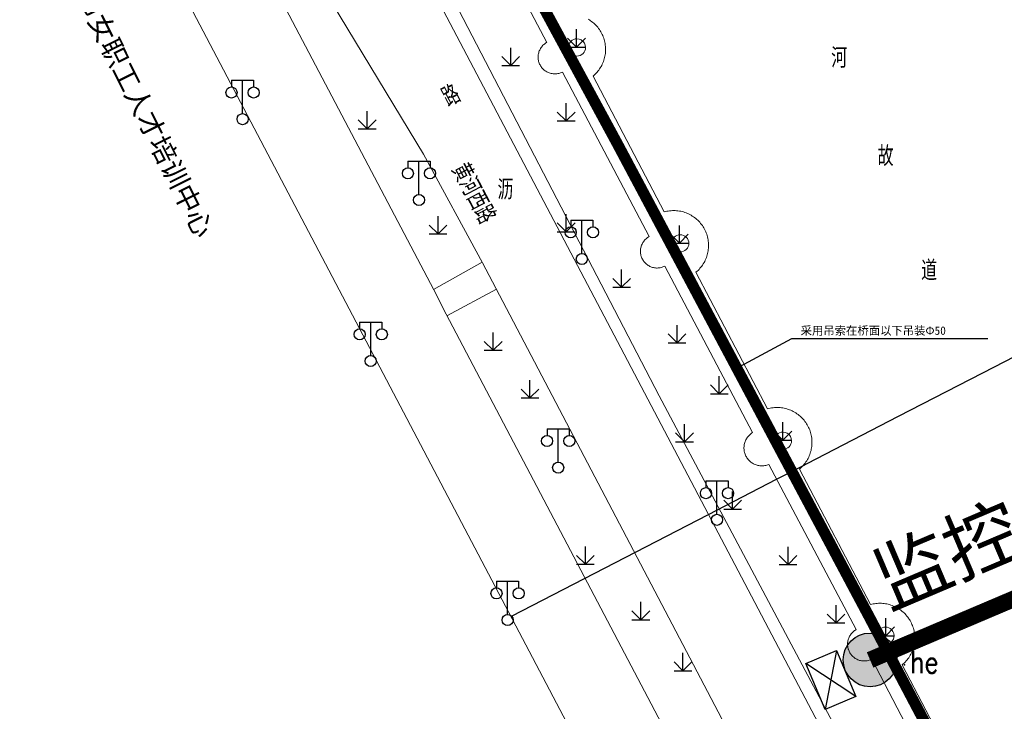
# Model space of a CAD drawing. Extents: x 39527407 to 39530665, y 3786466 to 3790957.
# Tile 48 of 113: x 39529664 to 39529753, y 3787397 to 3787459. Entities that reach past the tile are written whole.
import ezdxf
from ezdxf.enums import TextEntityAlignment as Align

# ---------------------------------------------------------------- set-up
doc = ezdxf.new("R2010")
doc.units = 0
doc.header["$PDSIZE"] = 0.2
doc.linetypes.add('X0', pattern=[4, 3, -1])
doc.layers.get('0').update_dxf_attribs({"linetype": 'CONTINUOUS'})
for name, color, linetype in [('04-安保监控', 4, 'CONTINUOUS'), ('DLSS', 4, 'CONTINUOUS'), ('JCDL_DMX_F', 30, 'CONTINUOUS'), ('JCDL_JMDD_F', 231, 'CONTINUOUS'), ('JCDL_JT_ZJ', 100, 'CONTINUOUS'), ('JCDL_SX_ZJ', 5, 'CONTINUOUS'), ('SXSS', 5, 'CONTINUOUS'), ('ZBTZ', 3, 'CONTINUOUS'), ('zdh', 7, 'CONTINUOUS'), ('断面线', 2, 'CONTINUOUS'), ('水面监控', 7, 'CONTINUOUS'), ('综合管网', 1, 'CONTINUOUS')]:
    doc.layers.add(name, color=color, linetype=linetype)
for name, color, linetype, lineweight in [('JCDL_ZBX', 3, 'CONTINUOUS', 0), ('JCDL_ZBX_F', 7, 'CONTINUOUS', 0), ('TEXTL_ZJ', 7, 'CONTINUOUS', 0)]:
    doc.layers.add(name, color=color, linetype=linetype, lineweight=lineweight)
doc.styles.add('HT', font='simhei.ttf')
doc.styles.add('HZ', font='rs', dxfattribs={"width": 0.8, "bigfont": 'hztxt'})
doc.styles.get("Standard").update_dxf_attribs({"font": 'txt', "width": 1.1})
doc.linetypes.add('X35', pattern='A,2,[150,AAA.SHX,S=1,R=0,X=0,Y=1],2,[177,AAA.SHX,S=1,R=0,X=0,Y=0.8],1e-09', length=4)
doc.linetypes.add('X4', pattern='A,0,-1e-09,[149,symbolx.shx,S=0.15,R=0,X=0,Y=0],-1.6', length=1.6)
doc.linetypes.add('X49', pattern='A,0,[5,symbolt.shx,S=1,R=0,X=0,Y=0],-10', length=10)

# ---------------------------------------------------------------- blocks, each defined once
blk = doc.blocks.new('9530003')
at = {"color": 0}
for p, q in [((0, 0), (0, 1.6)), ((-0.8, 0), (0.8, 0))]:
    blk.add_line(p, q, dxfattribs=at)
at = {"color": 0, "linetype": 'Continuous'}
for points in [[(0, 0), (-0.8, 0.8)], [(0, 0), (0.8, 0.8)]]:
    blk.add_lwpolyline(points, dxfattribs=at)
blk = doc.blocks.new('3521000')
at = {"color": 0}
for p, q in [((-1, 3.5), (1, 3.5)), ((0, 0.5), (0, 3.5))]:
    blk.add_line(p, q, dxfattribs=at)
at = {"color": 0, "linetype": 'Continuous', "flags": 128}
for points in [[(-1, 3.5), (-1, 2.9)], [(1, 3.5), (1, 2.9)]]:
    blk.add_lwpolyline(points, dxfattribs=at)
at = {"color": 0}
for centre in [(-1, 2.4), (1, 2.4), (0, 0)]:
    blk.add_circle(centre, 0.5, dxfattribs=at)
blk = doc.blocks.new('A$C645879D4')
at = {"layer": '04-安保监控'}
h = blk.add_hatch(color=256, dxfattribs=at)
edge = h.paths.add_edge_path()
edge.add_arc((404, 404), 404, 0, 360)
blk.add_circle((404, 404), 404, dxfattribs=at)
blk = doc.blocks.new('A$C30C14BCC')
at = {"layer": '04-安保监控', "color": 2}
for p, q in [((0, 600), (400, 0)), ((0, 0), (400, 600))]:
    blk.add_line(p, q, dxfattribs=at)
at = {"layer": '04-安保监控', "color": 2, "ltscale": 12}
blk.add_lwpolyline([(0, 600), (400, 600), (400, 0), (0, 0)], close=True, dxfattribs=at)

msp = doc.modelspace()

# ---------------------------------------------------------------- linework, layer by layer
at = {"layer": 'DLSS', "color": 9, "linetype": 'Continuous', "lineweight": 20, "elevation": -38.58}
for points in [[(39529670.99034, 3787523.04535), (39529670.92799, 3787519.66371), (39529685.62299, 3787491.36471), (39529740.27715, 3787387.42772)], [(39529717.63135, 3787387.42772), (39529664.03, 3787489.36772)]]:
    msp.add_lwpolyline(points, dxfattribs=at)
at = {"layer": 'DLSS', "color": 9, "linetype": 'Continuous', "lineweight": 0, "elevation": -38.58}
for points in [[(39529673.50739, 3787487.49943), (39529701.355, 3787434.59772)], [(39529731.75914, 3787387.42772), (39529706.96006, 3787434.72792), (39529705.76, 3787437.02372), (39529700.44338, 3787446.80449), (39529690.15599, 3787463.84072)], [(39529701.355, 3787434.59772), (39529702.46399, 3787432.37771), (39529726.11039, 3787387.42772)]]:
    msp.add_lwpolyline(points, dxfattribs=at)
at = {"layer": 'JCDL_DMX_F', "color": 9, "linetype": 'X35', "lineweight": 0, "elevation": -38.58}
msp.add_lwpolyline([(39529703.62447, 3787471.92887), (39529711.54793, 3787456.89106), (39529711.47266, 3787456.84755), (39529711.40025, 3787456.79943), (39529711.33072, 3787456.74723), (39529711.26431, 3787456.6911), (39529711.20125, 3787456.63124), (39529711.14174, 3787456.56785), (39529711.08597, 3787456.50114), (39529711.03415, 3787456.43133), (39529710.98642, 3787456.35865), (39529710.94297, 3787456.28334), (39529710.90392, 3787456.20565), (39529710.86941, 3787456.12585), (39529710.83955, 3787456.04419), (39529710.81444, 3787455.96095), (39529710.79417, 3787455.87639), (39529710.77881, 3787455.79081), (39529710.76839, 3787455.70449), (39529710.76297, 3787455.61771), (39529710.76255, 3787455.53077), (39529710.76714, 3787455.44394), (39529710.77672, 3787455.35752), (39529710.79126, 3787455.2718), (39529710.81071, 3787455.18706), (39529710.82836, 3787455.12615), (39529710.83502, 3787455.10358), (39529710.86408, 3787455.02163), (39529710.89783, 3787454.9415), (39529710.93612, 3787454.86344), (39529710.97885, 3787454.78771), (39529711.02587, 3787454.71458), (39529711.07702, 3787454.64427), (39529711.13214, 3787454.57702), (39529711.19104, 3787454.51306), (39529711.25352, 3787454.4526), (39529711.31938, 3787454.39584), (39529711.38841, 3787454.34296), (39529711.46036, 3787454.29415), (39529711.535, 3787454.24956), (39529711.61209, 3787454.20934), (39529711.69136, 3787454.17363), (39529711.77256, 3787454.14254), (39529711.85542, 3787454.11618), (39529711.93965, 3787454.09464), (39529712.02499, 3787454.07798), (39529712.11115, 3787454.06626), (39529712.19783, 3787454.05953), (39529712.28476, 3787454.05779), (39529712.37165, 3787454.06107), (39529712.4582, 3787454.06935), (39529712.54413, 3787454.08259), (39529712.62916, 3787454.10076), (39529712.713, 3787454.1238), (39529712.79538, 3787454.15163), (39529712.87601, 3787454.18415), (39529712.95445, 3787454.22164), (39529720.77171, 3787439.38539), (39529720.69644, 3787439.34188), (39529720.62402, 3787439.29377), (39529720.55449, 3787439.24156), (39529720.48809, 3787439.18543), (39529720.42502, 3787439.12557), (39529720.36551, 3787439.06218), (39529720.30975, 3787438.99547), (39529720.25792, 3787438.92566), (39529720.2102, 3787438.85298), (39529720.16674, 3787438.77767), (39529720.12769, 3787438.69999), (39529720.09318, 3787438.62018), (39529720.06332, 3787438.53852), (39529720.03822, 3787438.45528), (39529720.01795, 3787438.37072), (39529720.00258, 3787438.28515), (39529719.99217, 3787438.19882), (39529719.98674, 3787438.11205), (39529719.98632, 3787438.0251), (39529719.99091, 3787437.93827), (39529720.00049, 3787437.85186), (39529720.01503, 3787437.76613), (39529720.03449, 3787437.68139), (39529720.05214, 3787437.62048), (39529720.05879, 3787437.59791), (39529720.08786, 3787437.51596), (39529720.1216, 3787437.43583), (39529720.1599, 3787437.35777), (39529720.20262, 3787437.28205), (39529720.24964, 3787437.20891), (39529720.3008, 3787437.1386), (39529720.35591, 3787437.07135), (39529720.41481, 3787437.00739), (39529720.4773, 3787436.94693), (39529720.54316, 3787436.89017), (39529720.61218, 3787436.83729), (39529720.68413, 3787436.78848), (39529720.75877, 3787436.74389), (39529720.83586, 3787436.70367), (39529720.91514, 3787436.66796), (39529720.99634, 3787436.63687), (39529721.07919, 3787436.61051), (39529721.16343, 3787436.58897), (39529721.24876, 3787436.57231), (39529721.33492, 3787436.56059), (39529721.42161, 3787436.55386), (39529721.50854, 3787436.55213), (39529721.59542, 3787436.5554), (39529721.68197, 3787436.56368), (39529721.76791, 3787436.57692), (39529721.85293, 3787436.59509), (39529721.93677, 3787436.61813), (39529722.01915, 3787436.64596), (39529722.09978, 3787436.67849), (39529722.17822, 3787436.71597), (39529730.08575, 3787421.70841), (39529730.01107, 3787421.6598), (39529729.93941, 3787421.60682), (39529729.87077, 3787421.54998), (39529729.80536, 3787421.48945), (39529729.74339, 3787421.42541), (39529729.68503, 3787421.35806), (39529729.63047, 3787421.28759), (39529729.57987, 3787421.21423), (39529729.53338, 3787421.1382), (39529729.49115, 3787421.05973), (39529729.4533, 3787420.97905), (39529729.41994, 3787420.89641), (39529729.39119, 3787420.81205), (39529729.36712, 3787420.72625), (39529729.34781, 3787420.63925), (39529729.33332, 3787420.55131), (39529729.32369, 3787420.46272), (39529729.31895, 3787420.37373), (39529729.31911, 3787420.28461), (39529729.32418, 3787420.19563), (39529729.33414, 3787420.10707), (39529729.34895, 3787420.0192), (39529729.36618, 3787419.9435), (39529729.36858, 3787419.93227), (39529729.39297, 3787419.84655), (39529729.42203, 3787419.7623), (39529729.45569, 3787419.67979), (39529729.49383, 3787419.59924), (39529729.53635, 3787419.52092), (39529729.58312, 3787419.44506), (39529729.63399, 3787419.37189), (39529729.68881, 3787419.30163), (39529729.74742, 3787419.23449), (39529729.80963, 3787419.17068), (39529729.87526, 3787419.11039), (39529729.9441, 3787419.0538), (39529730.01596, 3787419.00109), (39529730.09061, 3787418.95241), (39529730.16782, 3787418.90791), (39529730.24737, 3787418.86773), (39529730.329, 3787418.83199), (39529730.41248, 3787418.8008), (39529730.49755, 3787418.77424), (39529730.58396, 3787418.75241), (39529730.67143, 3787418.73537), (39529730.75971, 3787418.72317), (39529730.84853, 3787418.71584), (39529730.93761, 3787418.71341), (39529731.02669, 3787418.71589), (39529731.11551, 3787418.72327), (39529731.20378, 3787418.73552), (39529731.29124, 3787418.75262), (39529731.37763, 3787418.7745), (39529731.46269, 3787418.8011), (39529731.546, 3787418.83272), (39529739.44106, 3787403.9531), (39529739.36579, 3787403.9096), (39529739.29337, 3787403.86148), (39529739.22384, 3787403.80927), (39529739.15744, 3787403.75314), (39529739.09437, 3787403.69329), (39529739.03486, 3787403.6299), (39529738.9791, 3787403.56318), (39529738.92727, 3787403.49337), (39529738.87955, 3787403.42069), (39529738.83609, 3787403.34538), (39529738.79704, 3787403.2677), (39529738.76253, 3787403.18789), (39529738.73267, 3787403.10623), (39529738.70757, 3787403.02299), (39529738.6873, 3787402.93844), (39529738.67193, 3787402.85286), (39529738.66152, 3787402.76654), (39529738.65609, 3787402.67976), (39529738.65567, 3787402.59281), (39529738.66026, 3787402.50598), (39529738.66984, 3787402.41957), (39529738.68439, 3787402.33384), (39529738.70384, 3787402.2491), (39529738.72149, 3787402.18819), (39529738.72814, 3787402.16562), (39529738.75721, 3787402.08367), (39529738.79095, 3787402.00354), (39529738.82925, 3787401.92548), (39529738.87198, 3787401.84976), (39529738.919, 3787401.77662), (39529738.97015, 3787401.70631), (39529739.02527, 3787401.63907), (39529739.08417, 3787401.57511), (39529739.14665, 3787401.51464), (39529739.21251, 3787401.45788), (39529739.28153, 3787401.405), (39529739.35348, 3787401.35619), (39529739.42813, 3787401.3116), (39529739.50521, 3787401.27138), (39529739.58449, 3787401.23567), (39529739.66569, 3787401.20458), (39529739.74854, 3787401.17822), (39529739.83278, 3787401.15668), (39529739.91812, 3787401.14002), (39529740.00427, 3787401.1283), (39529740.09096, 3787401.12157), (39529740.17789, 3787401.11984), (39529740.26477, 3787401.12311), (39529740.35133, 3787401.13139), (39529740.43726, 3787401.14463), (39529740.52229, 3787401.16281), (39529740.60613, 3787401.18584), (39529740.6885, 3787401.21367), (39529740.76914, 3787401.2462), (39529740.84757, 3787401.28369), (39529748.06048, 3787387.42772)], dxfattribs=at)
at = {"layer": 'JCDL_ZBX', "color": 9, "linetype": 'X49', "lineweight": 0, "elevation": -38.58}
msp.add_lwpolyline([(39529686.5055, 3787492.11012), (39529697.99308, 3787470.66325), (39529721.6836, 3787425.03313), (39529741.67004, 3787387.42772)], dxfattribs=at)
at = {"layer": 'JCDL_ZBX', "color": 9, "linetype": 'X4', "lineweight": 0, "elevation": -38.58}
for points in [[(39529701.34302, 3787434.62048), (39529705.73403, 3787437.07149)], [(39529702.5295, 3787432.25319), (39529707.00494, 3787434.64232)]]:
    msp.add_lwpolyline(points, dxfattribs=at)
at = {"layer": 'JCDL_ZBX_F', "color": 9, "linetype": 'X0', "lineweight": 0, "elevation": -38.58}
for points in [[(39529715.04354, 3787456.43992), (39529715.01703, 3787456.64128), (39529714.93931, 3787456.82892), (39529714.81567, 3787456.99005), (39529714.65453, 3787457.11369), (39529714.46689, 3787457.19142), (39529714.26553, 3787457.21793), (39529714.11375, 3787457.20298), (39529713.9678, 3787457.1587), (39529713.83329, 3787457.08681), (39529713.71539, 3787456.99005), (39529713.59175, 3787456.82892), (39529713.51403, 3787456.64128), (39529713.48752, 3787456.43992), (39529713.51403, 3787456.23855), (39529713.59175, 3787456.05091), (39529713.71539, 3787455.88978), (39529713.83329, 3787455.79302), (39529713.9678, 3787455.72113), (39529714.11375, 3787455.67685), (39529714.26553, 3787455.6619), (39529714.41731, 3787455.67685), (39529714.56326, 3787455.72113), (39529714.69777, 3787455.79302), (39529714.81567, 3787455.88978), (39529714.91242, 3787456.00768), (39529714.98432, 3787456.14218), (39529715.02859, 3787456.28813), (39529715.04354, 3787456.43992)], [(39529724.34914, 3787438.77567), (39529724.33419, 3787438.92745), (39529724.28991, 3787439.0734), (39529724.21802, 3787439.20791), (39529724.12126, 3787439.32581), (39529724.00336, 3787439.42256), (39529723.86886, 3787439.49446), (39529723.72291, 3787439.53873), (39529723.57112, 3787439.55368), (39529723.41934, 3787439.53873), (39529723.27339, 3787439.49446), (39529723.13889, 3787439.42256), (39529723.02099, 3787439.32581), (39529722.92423, 3787439.20791), (39529722.85234, 3787439.0734), (39529722.80806, 3787438.92745), (39529722.79311, 3787438.77567), (39529722.81962, 3787438.5743), (39529722.89735, 3787438.38666), (39529723.02099, 3787438.22553), (39529723.13889, 3787438.12878), (39529723.27339, 3787438.05688), (39529723.41934, 3787438.01261), (39529723.57112, 3787437.99766), (39529723.72291, 3787438.01261), (39529723.86886, 3787438.05688), (39529724.00336, 3787438.12878), (39529724.12126, 3787438.22553), (39529724.21802, 3787438.34343), (39529724.28991, 3787438.47794), (39529724.33419, 3787438.62389), (39529724.34914, 3787438.77567)], [(39529733.61029, 3787420.98523), (39529733.58378, 3787421.1866), (39529733.50606, 3787421.37424), (39529733.38241, 3787421.53537), (39529733.22128, 3787421.65901), (39529733.03364, 3787421.73673), (39529732.83228, 3787421.76325), (39529732.6805, 3787421.7483), (39529732.53455, 3787421.70402), (39529732.40004, 3787421.63213), (39529732.28214, 3787421.53537), (39529732.1585, 3787421.37424), (39529732.08078, 3787421.1866), (39529732.05427, 3787420.98523), (39529732.08078, 3787420.78387), (39529732.1585, 3787420.59623), (39529732.28214, 3787420.4351), (39529732.44327, 3787420.31146), (39529732.63091, 3787420.23373), (39529732.83228, 3787420.20722), (39529732.98406, 3787420.22217), (39529733.13001, 3787420.26645), (39529733.26452, 3787420.33834), (39529733.38241, 3787420.4351), (39529733.47917, 3787420.55299), (39529733.55107, 3787420.6875), (39529733.59534, 3787420.83345), (39529733.61029, 3787420.98523)], [(39529742.85447, 3787403.39877), (39529742.82796, 3787403.60013), (39529742.75024, 3787403.78777), (39529742.6266, 3787403.94891), (39529742.5087, 3787404.04566), (39529742.37419, 3787404.11756), (39529742.22824, 3787404.16183), (39529742.07646, 3787404.17678), (39529741.92468, 3787404.16183), (39529741.77873, 3787404.11756), (39529741.64422, 3787404.04566), (39529741.52632, 3787403.94891), (39529741.40268, 3787403.78777), (39529741.32496, 3787403.60013), (39529741.29845, 3787403.39877), (39529741.3134, 3787403.24699), (39529741.35767, 3787403.10104), (39529741.42957, 3787402.96653), (39529741.52632, 3787402.84863), (39529741.64422, 3787402.75188), (39529741.77873, 3787402.67998), (39529741.92468, 3787402.63571), (39529742.07646, 3787402.62076), (39529742.27782, 3787402.64727), (39529742.46547, 3787402.72499), (39529742.6266, 3787402.84863), (39529742.72335, 3787402.96653), (39529742.79525, 3787403.10104), (39529742.83952, 3787403.24699), (39529742.85447, 3787403.39877)]]:
    msp.add_lwpolyline(points, dxfattribs=at)
at = {"layer": 'SXSS', "color": 9, "linetype": 'X35', "lineweight": 0, "elevation": -38.58}
msp.add_lwpolyline([(39529715.27388, 3787458.98504), (39529715.38163, 3787458.91991), (39529715.48669, 3787458.85052), (39529715.58888, 3787458.77697), (39529715.68805, 3787458.69938), (39529715.78402, 3787458.61788), (39529715.87665, 3787458.5326), (39529715.96579, 3787458.44368), (39529716.05129, 3787458.35126), (39529716.13302, 3787458.25548), (39529716.21085, 3787458.1565), (39529716.28464, 3787458.05449), (39529716.32015, 3787458.00139), (39529716.35429, 3787457.94959), (39529716.41968, 3787457.842), (39529716.4807, 3787457.73186), (39529716.53726, 3787457.61937), (39529716.58927, 3787457.50471), (39529716.63663, 3787457.38805), (39529716.67929, 3787457.26958), (39529716.71716, 3787457.14951), (39529716.75019, 3787457.02801), (39529716.77832, 3787456.90528), (39529716.80151, 3787456.78153), (39529716.81973, 3787456.65694), (39529716.83293, 3787456.53173), (39529716.84111, 3787456.40608), (39529716.84424, 3787456.28021), (39529716.84233, 3787456.15432), (39529716.83537, 3787456.0286), (39529716.82338, 3787455.90327), (39529716.80638, 3787455.77851), (39529716.78439, 3787455.65454), (39529716.75745, 3787455.53154), (39529716.7256, 3787455.40973), (39529716.68889, 3787455.28929), (39529716.64739, 3787455.17042), (39529716.60115, 3787455.05331), (39529716.55026, 3787454.93814), (39529716.4948, 3787454.82511), (39529716.43484, 3787454.71439), (39529716.3705, 3787454.60616), (39529716.30188, 3787454.5006), (39529716.22907, 3787454.39787), (39529716.15221, 3787454.29814), (39529716.07142, 3787454.20158), (39529715.98681, 3787454.10833), (39529715.89854, 3787454.01855), (39529715.80674, 3787453.93237), (39529715.7113, 3787453.85027), (39529722.12317, 3787441.60731), (39529722.24479, 3787441.63986), (39529722.36772, 3787441.6671), (39529722.49164, 3787441.68939), (39529722.61635, 3787441.70669), (39529722.74166, 3787441.71898), (39529722.86736, 3787441.72624), (39529722.99325, 3787441.72846), (39529723.11912, 3787441.72563), (39529723.24479, 3787441.71775), (39529723.37003, 3787441.70485), (39529723.49466, 3787441.68694), (39529723.61847, 3787441.66404), (39529723.74126, 3787441.6362), (39529723.86284, 3787441.60347), (39529723.98301, 3787441.56588), (39529724.10158, 3787441.52351), (39529724.21835, 3787441.47643), (39529724.33314, 3787441.4247), (39529724.44577, 3787441.36841), (39529724.55605, 3787441.30765), (39529724.6638, 3787441.24252), (39529724.76886, 3787441.17313), (39529724.87105, 3787441.09958), (39529724.97022, 3787441.02199), (39529725.06619, 3787440.94049), (39529725.15882, 3787440.85521), (39529725.24796, 3787440.76629), (39529725.33346, 3787440.67386), (39529725.41519, 3787440.57808), (39529725.49302, 3787440.47911), (39529725.56681, 3787440.37709), (39529725.60232, 3787440.324), (39529725.63646, 3787440.2722), (39529725.70185, 3787440.1646), (39529725.76287, 3787440.05447), (39529725.81943, 3787439.94198), (39529725.87143, 3787439.82731), (39529725.9188, 3787439.71065), (39529725.96146, 3787439.59219), (39529725.99933, 3787439.47211), (39529726.03236, 3787439.35061), (39529726.06049, 3787439.22789), (39529726.08368, 3787439.10413), (39529726.1019, 3787438.97955), (39529726.1151, 3787438.85433), (39529726.12328, 3787438.72869), (39529726.12641, 3787438.60282), (39529726.1245, 3787438.47693), (39529726.11754, 3787438.35121), (39529726.10555, 3787438.22587), (39529726.08855, 3787438.10112), (39529726.06656, 3787437.97714), (39529726.03962, 3787437.85415), (39529726.00777, 3787437.73234), (39529725.97106, 3787437.6119), (39529725.92956, 3787437.49303), (39529725.88332, 3787437.37591), (39529725.83243, 3787437.26075), (39529725.77697, 3787437.14771), (39529725.71701, 3787437.03699), (39529725.65267, 3787436.92877), (39529725.58405, 3787436.8232), (39529725.51124, 3787436.72048), (39529725.43438, 3787436.62075), (39529725.35359, 3787436.52419), (39529725.26898, 3787436.43093), (39529725.18071, 3787436.34115), (39529725.08891, 3787436.25498), (39529724.99347, 3787436.17287), (39529731.44632, 3787423.85182), (39529731.56794, 3787423.88437), (39529731.69087, 3787423.91161), (39529731.81479, 3787423.9339), (39529731.93951, 3787423.9512), (39529732.06482, 3787423.9635), (39529732.19051, 3787423.97076), (39529732.3164, 3787423.97297), (39529732.44228, 3787423.97014), (39529732.56794, 3787423.96227), (39529732.69319, 3787423.94936), (39529732.81782, 3787423.93145), (39529732.94163, 3787423.90856), (39529733.06442, 3787423.88072), (39529733.186, 3787423.84798), (39529733.30617, 3787423.8104), (39529733.42474, 3787423.76803), (39529733.54151, 3787423.72094), (39529733.6563, 3787423.66921), (39529733.76893, 3787423.61293), (39529733.87921, 3787423.55217), (39529733.98696, 3787423.48704), (39529734.09202, 3787423.41764), (39529734.19422, 3787423.34409), (39529734.29338, 3787423.26651), (39529734.38935, 3787423.18501), (39529734.48198, 3787423.09973), (39529734.57112, 3787423.0108), (39529734.65663, 3787422.91838), (39529734.73836, 3787422.8226), (39529734.81618, 3787422.72363), (39529734.88998, 3787422.62161), (39529734.92549, 3787422.56851), (39529734.95962, 3787422.51672), (39529735.02501, 3787422.40912), (39529735.08604, 3787422.29899), (39529735.1426, 3787422.1865), (39529735.1946, 3787422.07183), (39529735.24197, 3787421.95517), (39529735.28462, 3787421.8367), (39529735.3225, 3787421.71663), (39529735.35553, 3787421.59513), (39529735.38366, 3787421.4724), (39529735.40685, 3787421.34865), (39529735.42506, 3787421.22406), (39529735.43827, 3787421.09885), (39529735.44645, 3787420.9732), (39529735.44958, 3787420.84733), (39529735.44767, 3787420.72144), (39529735.44071, 3787420.59572), (39529735.42872, 3787420.47038), (39529735.41171, 3787420.34563), (39529735.38972, 3787420.22166), (39529735.36278, 3787420.09866), (39529735.33093, 3787419.97685), (39529735.29423, 3787419.85641), (39529735.25272, 3787419.73754), (39529735.20649, 3787419.62042), (39529735.15559, 3787419.50526), (39529735.10013, 3787419.39222), (39529735.04018, 3787419.2815), (39529734.97583, 3787419.17328), (39529734.90721, 3787419.06771), (39529734.8344, 3787418.96499), (39529734.75754, 3787418.86526), (39529734.67674, 3787418.7687), (39529734.59214, 3787418.67545), (39529734.50387, 3787418.58566), (39529734.41207, 3787418.49949), (39529734.31662, 3787418.41739), (39529740.71304, 3787406.20386), (39529740.83466, 3787406.23641), (39529740.95759, 3787406.26365), (39529741.08151, 3787406.28594), (39529741.20622, 3787406.30324), (39529741.33153, 3787406.31553), (39529741.45723, 3787406.32279), (39529741.58312, 3787406.32501), (39529741.70899, 3787406.32218), (39529741.83466, 3787406.3143), (39529741.9599, 3787406.3014), (39529742.08453, 3787406.28348), (39529742.20834, 3787406.26059), (39529742.33113, 3787406.23275), (39529742.45271, 3787406.20001), (39529742.57288, 3787406.16243), (39529742.69145, 3787406.12006), (39529742.80822, 3787406.07297), (39529742.92301, 3787406.02124), (39529743.03564, 3787405.96495), (39529743.14592, 3787405.9042), (39529743.25367, 3787405.83907), (39529743.35873, 3787405.76967), (39529743.46093, 3787405.69612), (39529743.56009, 3787405.61853), (39529743.65606, 3787405.53704), (39529743.74869, 3787405.45176), (39529743.83783, 3787405.36283), (39529743.92333, 3787405.27041), (39529744.00506, 3787405.17463), (39529744.08289, 3787405.07565), (39529744.15668, 3787404.97363), (39529744.19218, 3787404.92055), (39529744.22633, 3787404.86874), (39529744.29172, 3787404.76114), (39529744.35274, 3787404.65101), (39529744.4093, 3787404.53852), (39529744.46131, 3787404.42385), (39529744.50868, 3787404.3072), (39529744.55133, 3787404.18873), (39529744.5892, 3787404.06865), (39529744.62223, 3787403.94715), (39529744.65037, 3787403.82443), (39529744.67356, 3787403.70067), (39529744.69177, 3787403.57609), (39529744.70498, 3787403.45087), (39529744.71315, 3787403.32523), (39529744.71629, 3787403.19936), (39529744.71437, 3787403.07346), (39529744.70742, 3787402.94775), (39529744.69542, 3787402.82241), (39529744.67842, 3787402.69766), (39529744.65643, 3787402.57368), (39529744.62949, 3787402.45069), (39529744.59764, 3787402.32888), (39529744.56093, 3787402.20843), (39529744.51943, 3787402.08956), (39529744.47319, 3787401.97245), (39529744.4223, 3787401.85728), (39529744.36684, 3787401.74425), (39529744.30688, 3787401.63353), (39529744.24254, 3787401.5253), (39529744.17392, 3787401.41974), (39529744.10111, 3787401.31701), (39529744.02425, 3787401.21729), (39529743.94346, 3787401.12072), (39529743.85885, 3787401.02747), (39529743.77058, 3787400.93769), (39529743.67878, 3787400.85151), (39529743.58333, 3787400.76941), (39529749.992, 3787388.51071)], dxfattribs=at)
at = {"layer": 'zdh', "color": 9}
msp.add_point((39529743.801, 3787400.77672, -0.167), dxfattribs=at)
at = {"layer": '断面线', "color": 9, "elevation": -38.58, "flags": 128}
msp.add_lwpolyline([(39529708.35755, 3787405.1702), (39529726.1238, 3787414.34344), (39529732.24972, 3787417.50643), (39529734.68821, 3787418.7587), (39529735.019, 3787418.9363), (39529743.23866, 3787423.18035), (39529751.90205, 3787427.65352), (39529760.86074, 3787432.27916), (39529770.24982, 3787437.12702), (39529777.49501, 3787440.86793), (39529783.63981, 3787444.04067), (39529784.02202, 3787444.23801), (39529787.44254, 3787446.00413), (39529790.43812, 3787447.55084), (39529790.73301, 3787447.7031), (39529798.78076, 3787451.85839)], dxfattribs=at)
at = {"layer": '水面监控', "color": 6, "const_width": 1.5, "elevation": -38.58}
msp.add_lwpolyline([(39529768.29689, 3787412.95152), (39529740.6885, 3787401.21367)], dxfattribs=at)
at = {"layer": '综合管网', "color": 1, "linetype": 'Continuous', "lineweight": 30}
for p, q in [((39529728.54849, 3787427.4675, -38.58), (39529733.62767, 3787430.18879, -38.58)), ((39529733.62767, 3787430.18879, -38.58), (39529751.30518, 3787430.18879, -38.58))]:
    msp.add_line(p, q, dxfattribs=at)
at = {"layer": '综合管网', "color": 4, "linetype": 'Continuous', "lineweight": 30, "const_width": 1, "elevation": -38.58, "flags": 128}
for points in [[(39529718.00287, 3787447.57627), (39529694.74932, 3787490.50713)], [(39529740.50512, 3787405.30253), (39529718.00287, 3787447.57627)], [(39529762.82587, 3787362.95373), (39529740.50512, 3787405.30253)]]:
    msp.add_lwpolyline(points, dxfattribs=at)

# ---------------------------------------------------------------- block references
at = {"layer": 'JCDL_JMDD_F', "color": 9}
for p in [(39529684.11999, 3787449.97672, -38.58), (39529700.02299, 3787442.68572, -38.58), (39529714.70699, 3787437.36471, -38.58), (39529695.674, 3787428.16871, -38.58), (39529712.572, 3787418.55571, -38.58), (39529726.888, 3787413.84972, -38.58), (39529708.009, 3787404.81171, -38.58)]:
    msp.add_blockref('3521000', p, dxfattribs=at)
at = {"layer": 'ZBTZ', "color": 9}
for p in [(39529714.22071, 3787456.47572, -38.58), (39529708.2921, 3787454.81062, -38.58), (39529713.29135, 3787449.81137, -38.58), (39529695.35275, 3787449.09946, -38.58), (39529713.29135, 3787439.81287, -38.58), (39529701.74337, 3787439.62213, -38.58), (39529723.50287, 3787438.79831, -38.58), (39529718.2906, 3787434.81362, -38.58), (39529706.71211, 3787429.13069, -38.58), (39529723.28985, 3787429.81437, -38.58), (39529710.02155, 3787424.84017, -38.58), (39529727.0891, 3787425.21512, -38.58), (39529723.95656, 3787420.88258, -38.58), (39529732.82605, 3787421.04291, -38.58), (39529728.28913, 3787414.81668, -38.58), (39529715.02084, 3787409.84246, -38.58), (39529733.28838, 3787409.81744, -38.58), (39529720.02008, 3787404.8432, -38.58), (39529737.62096, 3787404.55152, -38.58), (39529742.09275, 3787403.39491, -38.58), (39529723.81933, 3787400.24395, -38.58)]:
    msp.add_blockref('9530003', p, dxfattribs=at)
at = {"layer": '水面监控', "color": 6}
for name, p, xscale, yscale, zscale, rotation in [('A$C645879D4', (39529743.86524, 3787399.93232, -38.58), 0.005999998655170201, 0.005999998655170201, 0.006, 113.0330182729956), ('A$C30C14BCC', (39529737.64608, 3787402.06195, -38.58), 0.007499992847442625, 0.007499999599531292, 0.0075, 203.0330182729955)]:
    msp.add_blockref(name, p, dxfattribs=dict(at, xscale=xscale, yscale=yscale, zscale=zscale, rotation=rotation))

# ---------------------------------------------------------------- texts
at = {"layer": 'JCDL_JT_ZJ', "color": 9, "lineweight": 0, "style": 'HZ', "width": 0.8}
msp.add_text('路', height=1.8, rotation=28.0240824, dxfattribs=at).set_placement((39529702.9545, 3787450.4981, -38.58), align=Align.BOTTOM_LEFT)
msp.add_text('沥', height=1.8, dxfattribs=at).set_placement((39529707.09802, 3787442.17865, -38.58), align=Align.BOTTOM_LEFT)
at = {"layer": 'JCDL_SX_ZJ', "color": 9, "lineweight": 0, "style": 'HZ', "width": 0.8}
for s, p in [('河', (39529737.18088, 3787454.0571, -38.58)), ('故', (39529741.36347, 3787445.2015, -38.58)), ('道', (39529745.28705, 3787434.88793, -38.58))]:
    msp.add_text(s, height=1.8, dxfattribs=at).set_placement(p, align=Align.BOTTOM_LEFT)
at = {"layer": 'TEXTL_ZJ', "color": 9, "style": 'HT'}
msp.add_text('徐州市女职工人才培训中心', height=1.8, rotation=-63.4532709, dxfattribs=at).set_placement((39529666.35397, 3787465.2316, -38.58), align=Align.BOTTOM_LEFT)
at = {"layer": 'TEXTL_ZJ', "color": 9, "style": 'HZ', "width": 0.8}
msp.add_text('黄河西路', height=1.8, rotation=-62.1264317, dxfattribs=at).set_placement((39529702.35262, 3787445.17529, -38.58), align=Align.BOTTOM_LEFT)
at = {"layer": 'zdh', "color": 9, "style": 'HZ', "width": 0.8}
msp.add_text('he', height=2, dxfattribs=at).set_placement((39529744.301, 3787400.02672, -0.167))
at = {"layer": '水面监控', "color": 9, "linetype": 'ByBlock', "lineweight": 30, "insert": (39529740.38738, 3787410.3438, -38.58), "char_height": 5, "width": 39.99046, "attachment_point": 1, "rotation": 23.0330183}
msp.add_mtext('{\\fSimSun|b0|i0|c134|p54;\\C256;监控点2}', dxfattribs=at)
at = {"layer": '综合管网', "color": 1, "linetype": 'Continuous', "lineweight": 30, "insert": (39529734.42527, 3787431.28028, -38.58), "char_height": 0.75, "width": 16.8799081, "attachment_point": 1, "style": 'HT'}
msp.add_mtext('采用吊索在桥面以下吊装Φ50', dxfattribs=at)

doc.saveas('drawing.dxf')
